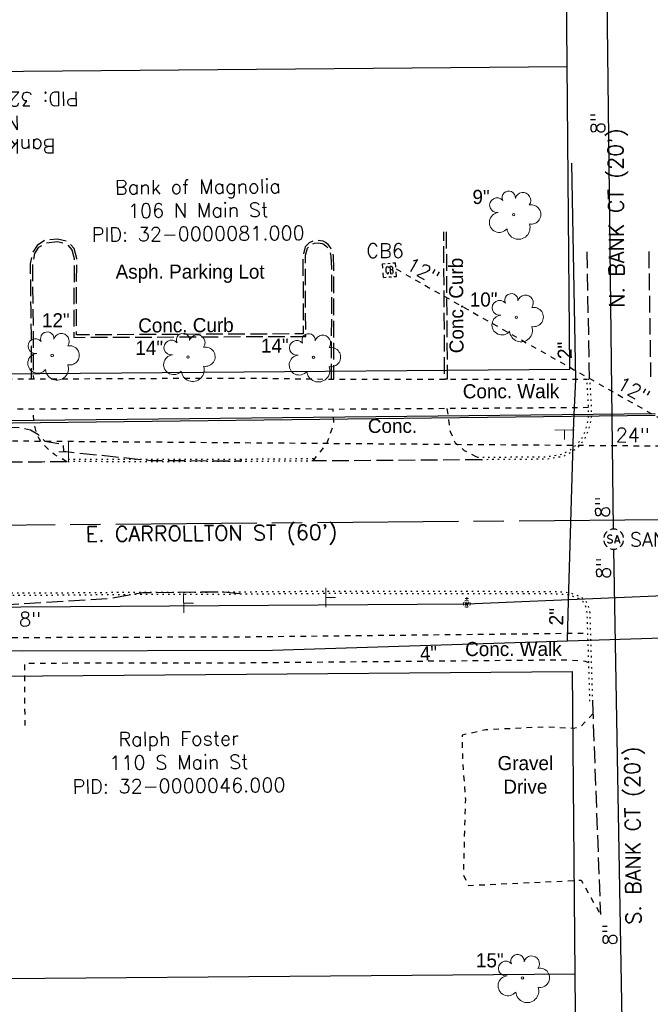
# Model space of a CAD drawing. Extents: x 2300122 to 2305194, y 360020 to 364238.
# Tile 11 of 93: x 2301890 to 2302016, y 360896 to 361091. Entities that reach past the tile are written whole.
import ezdxf
from ezdxf.enums import TextEntityAlignment as Align

# ---------------------------------------------------------------- set-up
doc = ezdxf.new("R2010")
doc.units = 0
doc.header["$LTSCALE"] = 20
doc.header["$MEASUREMENT"] = 0
for name, pattern in [('CL', [2, 0.3, -0.15, 1.4, -0.15]), ('gasex', [0]), ('OhDOT_USTN1', [0.055, 0.014, -0.041]), ('OhDOT_USTN2', [0.11, 0.069, -0.041]), ('OhDOT_USTN3', [0.22, 0.165, -0.055]), ('OhDOT_USTN5', [0.11, 0.055, -0.055]), ('ohelecex', [0]), ('ohteleex', [0]), ('rowex', [0]), ('sanex', [0]), ('waterex', [0])]:
    doc.linetypes.add(name, pattern=pattern)
for name, color, linetype in [('DR_X_Cells', 151, 'OhDOT_USTN2'), ('DR_X_Storm_Sewer', 151, 'OhDOT_USTN5'), ('DR_X_Text', 7, 'Continuous'), ('DT_X_Contour_Major', 132, 'OhDOT_USTN3'), ('DV_X_Property_Line', 7, 'Continuous'), ('PV_X_Curb', 120, 'OhDOT_USTN1'), ('PV_X_Driveway', 7, 'OhDOT_USTN5'), ('PV_X_EOP', 7, 'OhDOT_USTN3'), ('PV_X_Text', 7, 'Continuous'), ('PV_X_Walk', 120, 'OhDOT_USTN5'), ('RW_X_CL', 6, 'CL'), ('RW_X_Fee_RW', 6, 'rowex'), ('RW_X_Text', 7, 'Continuous'), ('SN_X_Public', 3, 'Continuous'), ('SV_X_Text_Name', 7, 'Continuous'), ('UT_X_Gas', 2, 'gasex'), ('UT_X_Gas_Text', 7, 'Continuous'), ('UT_X_Overhead_Electric', 1, 'ohelecex'), ('UT_X_Overhead_Telecom', 30, 'ohteleex'), ('UT_X_Sanitary_Cells', 3, 'Continuous'), ('UT_X_Sanitary_Line', 3, 'sanex'), ('UT_X_Sanitary_Text', 7, 'Continuous'), ('UT_X_Water', 133, 'waterex'), ('UT_X_Water_Cells', 133, 'Continuous'), ('UT_X_Water_Text', 7, 'Continuous'), ('VG_X_Cells', 3, 'Continuous'), ('VG_X_Text', 7, 'Continuous')]:
    doc.layers.add(name, color=color, linetype=linetype)
doc.styles.add('Simplex Normal (0.14)', font='Simplex.shx')
doc.styles.add('Straight Normal (0.14) Font 30', font='font30.shx', dxfattribs={"height": 0.14})
doc.styles.add('Straight-Normal', font='font30.shx', dxfattribs={"height": 0.14})

# ---------------------------------------------------------------- blocks, each defined once
blk = doc.blocks.new('smh')
at = {"linetype": 'Continuous', "flags": 128}
for points in [[(-0.33, 0.69), (-0.36, 0.71), (-0.4, 0.74), (-0.51, 0.78), (-0.65, 0.8), (-0.75, 0.8), (-0.79, 0.8), (-0.95, 0.76), (-1.09, 0.69), (-1.18, 0.59), (-1.2, 0.49), (-1.2, 0.41), (-1.18, 0.31), (-1.08, 0.22), (-0.38, -0.16), (-0.32, -0.21), (-0.29, -0.26), (-0.27, -0.33), (-0.27, -0.41), (-0.28, -0.48), (-0.29, -0.53), (-0.32, -0.6), (-0.34, -0.65), (-0.37, -0.69), (-0.41, -0.72), (-0.45, -0.75), (-0.5, -0.77), (-0.53, -0.79), (-0.65, -0.8), (-0.82, -0.8), (-0.94, -0.77), (-1.1, -0.69), (-1.2, -0.61)], [(0.21, -0.8), (0.71, 0.8), (1.2, -0.8)], [(1.08, -0.42), (0.34, -0.42)]]:
    blk.add_lwpolyline(points, dxfattribs=at)
at = {"linetype": 'Continuous'}
for start, end in [(70.0577, 110.1061), (130.0806, 170.0721), (10.0169, 50.0392), (190.0169, 230.0392), (250.0577, 290.0473), (310.0114, 350.0264)]:
    blk.add_arc((0, 0), 2, start, end, dxfattribs=at)
blk = doc.blocks.new('ODOT SANITARY MANHOLE')
blk.add_blockref('smh', (0, 0))
blk = doc.blocks.new('GCB-X')
at = {"layer": 'DR_X_Cells', "color": 121, "linetype": 'Continuous'}
for p, q in [((-0.0625, 0.0375), (-0.0375, 0.0375)), ((-0.0625, 0.0125), (-0.0625, 0.0375)), ((-0.0125, 0.0375), (0.0125, 0.0375)), ((0.0227, 0.0195), (0.0067, 0.0195)), ((0.0067, 0.0195), (0.0067, -0.0205)), ((0.0067, 0.0013), (0.0243, 0.0013)), ((0.0375, 0.0375), (0.0625, 0.0375)), ((0.0625, 0.0125), (0.0625, 0.0375)), ((-0.0625, -0.0375), (-0.0625, -0.0125)), ((-0.0625, -0.0375), (-0.0375, -0.0375)), ((-0.0125, -0.0375), (0.0125, -0.0375)), ((0.0067, -0.0205), (0.0243, -0.0205)), ((0.0375, -0.0375), (0.0625, -0.0375)), ((0.0625, -0.0375), (0.0625, -0.0125))]:
    blk.add_line(p, q, dxfattribs=at)
at = {"layer": 'DR_X_Cells', "color": 121, "linetype": 'Continuous', "extrusion": (0, 0, -1)}
for centre, radius, start, end in [((-0.014, 0), 0.0458, 344.8107, 15.1893), ((0.0184, 0.0074), 0.0127, 21.5603, 158.4397), ((-0.0198, 0.0101), 0.00986, 106.9987, 243.1793), ((-0.0199, -0.0096), 0.0117, 112.0547, 247.9453)]:
    blk.add_arc(centre, radius, start, end, dxfattribs=at)
at = {"layer": 'DR_X_Cells', "color": 121, "linetype": 'Continuous'}
blk.add_arc((-0.0184, -0.0073), 0.0127, 201.5603, 338.4397, dxfattribs=at)
blk = doc.blocks.new('ODOT STORM CATCH BASIN SQUARE')
blk.add_blockref('GCB-X', (0, 0))
blk = doc.blocks.new('TREE')
at = {"layer": 'VG_X_Cells', "color": 3, "linetype": 'Continuous', "lineweight": 0}
blk.add_circle((0, 0), 0.012, dxfattribs=at)
for centre, radius, start, end in [((-0.0492, 0.1684), 0.0658, 354.0047, 205.97412), ((0.0913, 0.1415), 0.0776, 323.82996, 165.0376), ((-0.1655, 0.0932), 0.0735, 39.06254, 279.54124), ((-0.1427, -0.0774), 0.0987, 96.17219, 320.57371), ((0.173, 0.0018), 0.0957, 259.14531, 101.45961), ((0.0473, -0.1303), 0.1142, 184.94757, 19.45715)]:
    blk.add_arc(centre, radius, start, end, dxfattribs=at)
blk = doc.blocks.new('SGN1P_anno')
at = {"layer": 'SN_X_Public', "color": 3, "linetype": 'Continuous', "lineweight": 0}
for p, q in [((0, 0), (-0.96, 0)), ((0, 0.96), (0, -0.96))]:
    blk.add_line(p, q, dxfattribs=at)
blk = doc.blocks.new('WGV')
at = {"layer": 'Defpoints', "color": 133, "linetype": 'Continuous', "lineweight": 30}
blk.add_point((0, 0), dxfattribs=at)
at = {"layer": 'UT_X_Water_Cells', "color": 133, "linetype": 'Continuous', "lineweight": 0}
for p, q in [((0.032, 0.102), (-0.032, 0.102)), ((0, 0.07), (0, 0.134))]:
    blk.add_line(p, q, dxfattribs=at)
at = {"layer": 'UT_X_Water_Cells', "color": 133, "linetype": 'Continuous', "lineweight": 0, "flags": 128}
blk.add_lwpolyline([(-0.032, 0.041), (-0.016, -0.045), (0, 0.041), (0.016, -0.045), (0.032, 0.041)], dxfattribs=at)
at = {"layer": 'UT_X_Water_Cells', "color": 133, "linetype": 'Continuous', "lineweight": 0, "extrusion": (0, 0, -1)}
blk.add_arc((0, 0), 0.07, 330.0184, 29.9816, dxfattribs=at)
at = {"layer": 'UT_X_Water_Cells', "color": 133, "linetype": 'Continuous', "lineweight": 0}
for start, end in [(60.0184, 120.0157), (330.0184, 29.9816), (239.9843, 299.9816)]:
    blk.add_arc((0, 0), 0.07, start, end, dxfattribs=at)

msp = doc.modelspace()

# ---------------------------------------------------------------- linework, layer by layer
at = {"layer": 'DR_X_Storm_Sewer', "flags": 128}
for points in [[(2301965.09, 361041.41), (2302021.97, 361009.18)], [(2301844.99, 361007.65), (2302020.15, 361006.28)]]:
    msp.add_lwpolyline(points, dxfattribs=at)
at = {"layer": 'DT_X_Contour_Major', "elevation": 950, "flags": 128}
for points in [[(2301657.04, 361014.56), (2301657.45, 361013.41), (2301658.4, 361012.18), (2301660.55, 361011.01), (2301665.32, 361009.87), (2301667.24, 361009.9), (2301668.73, 361008.44), (2301670.31, 361007.44), (2301674.46, 361006.83), (2301675.38, 361006.24), (2301677.99, 361006.06), (2301683.49, 361007.18), (2301684.69, 361006.87), (2301690.45, 361007.39), (2301691.03, 361008.86), (2301696.73, 361008.92), (2301698.61, 361009.46), (2301718.13, 361010.66), (2301720.34, 361011.04), (2301724.13, 361012.99), (2301728.96, 361017.75), (2301727.68, 361017.9), (2301731.97, 361020.88), (2301737.93, 361023.54), (2301745.96, 361025.73), (2301769.27, 361029.2), (2301772.4, 361030.13), (2301775.32, 361032.55), (2301776.54, 361032.29), (2301778.52, 361030.19), (2301780.04, 361031.16), (2301780.78, 361032.28), (2301780.24, 361032.72), (2301780.21, 361033.22), (2301782.63, 361034.85), (2301785.3, 361038.82), (2301787.1, 361040.43), (2301788.17, 361042.15), (2301792.34, 361059.25), (2301792.71, 361073.53), (2301792.76, 361097.98), (2301792.4, 361107.79), (2301791.62, 361109.3), (2301792.16, 361112.61), (2301792.45, 361112.87), (2301792.7, 361123.22), (2301793.02, 361123.17), (2301802.03, 361104.88), (2301804.88, 361096.43), (2301806.13, 361093.94), (2301806.79, 361093.64), (2301809.28, 361094.9), (2301810.71, 361098.39), (2301814.11, 361111.23), (2301819.45, 361128.59), (2301820.67, 361131.56), (2301822.02, 361132.93), (2301822.62, 361132.72), (2301823.31, 361060.72), (2301824.13, 361058.5), (2301826.49, 361034.41), (2301827.49, 361031.73), (2301828.22, 361027.65), (2301828.23, 361022.89), (2301827.65, 361021.85), (2301828.2, 361020.87), (2301829.78, 361019.86), (2301832.82, 361016.61), (2301834.67, 361013.63), (2301835, 361012.5), (2301836.92, 361012.9), (2301837.91, 361012.31), (2301838.9, 361010.24), (2301839.82, 361009.17), (2301841.73, 361008.37), (2301852.75, 361007.85), (2301859.45, 361008.25), (2301862.88, 361008.85), (2301872.98, 361009.15), (2301874.56, 361009.57), (2301875.25, 361010.28), (2301878.02, 361010.45), (2301890.51, 361009.94), (2301892.61, 361009.5), (2301894.04, 361008.64), (2301895.42, 361007.22), (2301899.03, 361006.64), (2301899.14, 361005.23), (2301916.47, 361003.41), (2301934.46, 361003.34), (2301934.46, 361003.59)], [(2301934.1, 360976.96), (2301930.85, 360977.31), (2301914.86, 360977.15), (2301908.16, 360975.98), (2301887.08, 360974.7), (2301881.42, 360973.84), (2301871.96, 360974.04), (2301866.57, 360973.46), (2301864.95, 360972.84), (2301864.33, 360972.23), (2301858.01, 360970.5), (2301855.5, 360970.53), (2301849.99, 360969.54), (2301848.09, 360968.77), (2301847.94, 360968.13), (2301848.55, 360966.2), (2301847.57, 360964.8), (2301845.99, 360963.76), (2301841.8, 360963.72), (2301838.88, 360961.53), (2301837.31, 360959.85), (2301837.73, 360959.22), (2301837.59, 360954.92), (2301838.58, 360935.67), (2301838.3, 360934.5), (2301838.5, 360925.42), (2301839.22, 360923.85), (2301840.39, 360912.87), (2301841.18, 360910.24), (2301844.42, 360907.83), (2301847.97, 360906.91), (2301848.35, 360907.78), (2301852.15, 360911.03)]]:
    msp.add_lwpolyline(points, dxfattribs=at)
at = {"layer": 'DV_X_Property_Line'}
for points in [[(2301837.27, 361080.2), (2301999.02, 361081.55)], [(2301838.79, 360900.21), (2302000.59, 360901.56)]]:
    msp.add_lwpolyline(points, dxfattribs=at)
at = {"layer": 'PV_X_Curb', "flags": 128}
for points in [[(2301981.18, 361004.05), (2301995.01, 361004.15), (2301998.22, 361004.71), (2302000.31, 361005.94), (2302001.9, 361007.62), (2302002.74, 361009.52), (2302003.3, 361011.79), (2302003.3, 361013.95), (2302002.96, 361019.53), (2302003.46, 361019.53), (2302003.8, 361013.97), (2302003.8, 361011.73), (2302003.21, 361009.36), (2302002.33, 361007.34), (2302000.63, 361005.54), (2301998.39, 361004.23), (2301995.05, 361003.65), (2301995.05, 361003.65), (2301982.11, 361003.56)], [(2301898.94, 361003.66), (2301904.6, 361003.68), (2301914.46, 361003.64), (2301924.46, 361003.68), (2301934.46, 361003.68), (2301949.06, 361003.81)], [(2301948.67, 361003.31), (2301934.46, 361003.18), (2301924.46, 361003.18), (2301914.46, 361003.14), (2301904.59, 361003.18), (2301899.81, 361003.17)], [(2301822.56, 360961.9), (2301822.73, 360962.33), (2301822.86, 360962.28), (2301823.48, 360963.89), (2301823.84, 360964.62), (2301824.22, 360965.3), (2301824.22, 360965.3), (2301824.86, 360966.2), (2301825.9, 360967.46), (2301827.23, 360968.98), (2301828, 360969.85), (2301829.38, 360971.2), (2301830.61, 360972.16), (2301832.2, 360973.28), (2301833.8, 360974.18), (2301834.97, 360974.76), (2301835.37, 360974.95), (2301836.55, 360975.45), (2301837.94, 360975.95), (2301839.26, 360976.32), (2301841.12, 360976.65), (2301842.79, 360976.79), (2301843.87, 360976.83), (2301845.83, 360976.85), (2301855.83, 360976.93), (2301858.68, 360976.96), (2301866.19, 360977.08), (2301873.79, 360977.05), (2301880.79, 360977.1), (2301886.08, 360977.11), (2301896.08, 360977.14), (2301906.08, 360977.23), (2301916.08, 360977.31), (2301926.08, 360977.3), (2301934.05, 360977.36), (2301952.29, 360977.5), (2301996.51, 360977.43), (2301998.85, 360977.29), (2301999.74, 360977.11), (2302000.95, 360976.71), (2302002.02, 360976.17), (2302002.67, 360975.57), (2302003.21, 360974.57), (2302003.51, 360973.09), (2302003.81, 360963.07), (2302004.05, 360955.44), (2302003.55, 360955.43), (2302003.32, 360963.05), (2302003.01, 360973.03), (2302002.74, 360974.4), (2302002.27, 360975.26), (2302001.74, 360975.76), (2302000.76, 360976.25), (2301999.61, 360976.62), (2301998.79, 360976.8), (2301996.49, 360976.93), (2301952.29, 360977), (2301934.05, 360976.86), (2301926.08, 360976.8), (2301916.08, 360976.81), (2301906.09, 360976.73), (2301896.09, 360976.64), (2301886.08, 360976.61), (2301880.79, 360976.6), (2301873.8, 360976.55), (2301866.19, 360976.58), (2301858.69, 360976.46), (2301855.83, 360976.43), (2301845.83, 360976.35), (2301843.88, 360976.33), (2301842.82, 360976.29), (2301841.18, 360976.15), (2301839.37, 360975.83), (2301838.1, 360975.47), (2301836.73, 360974.98), (2301835.57, 360974.5), (2301835.19, 360974.31), (2301834.03, 360973.74), (2301832.47, 360972.85), (2301830.9, 360971.76), (2301829.71, 360970.82), (2301828.37, 360969.5), (2301827.6, 360968.64), (2301826.28, 360967.14), (2301825.25, 360965.9), (2301824.67, 360965.07), (2301824.28, 360964.38), (2301823.94, 360963.69), (2301823.14, 360961.63), (2301823.01, 360961.68), (2301821.86, 360958.78), (2301821.66, 360958.21), (2301821.69, 360958.15), (2301821.54, 360957.69), (2301821.25, 360956.24), (2301821.1, 360955.32), (2301820.97, 360953.81), (2301820.92, 360952.87), (2301820.89, 360951.9), (2301820.92, 360949.53), (2301821.01, 360943.05), (2301821.07, 360934.49), (2301821.03, 360925.21), (2301821.04, 360924.24), (2301821.12, 360914.27), (2301821.12, 360913.3), (2301821.17, 360903.32), (2301821.2, 360899.14), (2301821.2, 360889.16), (2301821.19, 360883.08), (2301821.18, 360877.4), (2301821.2, 360871.89), (2301821.22, 360862.42), (2301821.27, 360856.84), (2301821.29, 360855.88), (2301821.25, 360850.34), (2301821.27, 360845.72), (2301821.28, 360844.57), (2301821.33, 360844.15), (2301821.39, 360843.65), (2301821.44, 360843.35), (2301821.56, 360842.78), (2301821.58, 360842.72), (2301821.7, 360842.39), (2301821.83, 360842.04), (2301822, 360841.67), (2301822.17, 360841.35), (2301822.34, 360841.12), (2301823.11, 360840.49), (2301823.62, 360840.08), (2301824.3, 360839.68), (2301825.33, 360839.24), (2301826.67, 360838.84), (2301830.6, 360838.84), (2301833.27, 360838.84)]]:
    msp.add_lwpolyline(points, dxfattribs=at)
at = {"layer": 'PV_X_Driveway', "flags": 128}
for points in [[(2301974.74, 361019.53), (2301974.87, 361019.53)], [(2301899.81, 361003.17), (2301897.41, 361004.54), (2301896.32, 361005.43), (2301895.28, 361006.48), (2301894.64, 361007.12), (2301894.07, 361008.18), (2301893.55, 361009.71), (2301893.23, 361011.32), (2301893.17, 361012.76), (2301893.13, 361013.59)], [(2301948.67, 361003.31), (2301951.31, 361006.68), (2301952.79, 361010.64), (2301952.61, 361013.54)], [(2301975.2, 361013.69), (2301975.2, 361013.65), (2301975.82, 361009.14), (2301976.84, 361006.91), (2301978.63, 361005.4), (2301982.11, 361003.56)], [(2302004.13, 360953.17), (2302001.77, 360950.62), (2302000.31, 360950.25), (2301994.63, 360950.52), (2301982.9, 360949.98), (2301978.23, 360948.9), (2301978.25, 360944.3), (2301978.85, 360936.24), (2301978.42, 360921.18), (2301979.46, 360919.1), (2302001.79, 360920.14), (2302005.62, 360913.35)]]:
    msp.add_lwpolyline(points, dxfattribs=at)
at = {"layer": 'PV_X_EOP', "flags": 128}
msp.add_lwpolyline([(2301952.24, 361019.53), (2301952.74, 361019.53), (2301952.78, 361041.49), (2301952.66, 361044.02), (2301952.48, 361044.92), (2301952.12, 361045.63), (2301951.6, 361046.27), (2301951.09, 361046.66), (2301950.62, 361046.89), (2301949.65, 361047.07), (2301948.77, 361047), (2301947.83, 361046.56), (2301947.08, 361045.8), (2301946.66, 361044.22), (2301946.63, 361043.28), (2301946.65, 361034.23), (2301946.7, 361028.52), (2301901.7, 361028.33), (2301901.69, 361034.08), (2301901.76, 361043.51), (2301901.24, 361045.46), (2301899.94, 361046.88), (2301897.96, 361047.34), (2301895.4, 361047.06), (2301893.9, 361046.06), (2301892.99, 361044.68), (2301892.52, 361042.4), (2301892.63, 361033.28), (2301892.69, 361028.38), (2301892.7, 361023.19), (2301892.71, 361021.04), (2301892.72, 361019.59), (2301893.22, 361019.59), (2301893.21, 361021.04), (2301893.2, 361023.19), (2301893.19, 361028.38), (2301893.13, 361033.29), (2301893.02, 361042.35), (2301893.46, 361044.48), (2301894.26, 361045.7), (2301895.57, 361046.58), (2301897.93, 361046.83), (2301899.67, 361046.43), (2301900.78, 361045.21), (2301901.26, 361043.45), (2301901.19, 361034.08), (2301901.2, 361027.83), (2301947.21, 361028.03), (2301947.15, 361034.23), (2301947.13, 361043.27), (2301947.16, 361044.15), (2301947.53, 361045.54), (2301948.13, 361046.14), (2301948.9, 361046.51), (2301949.63, 361046.57), (2301950.46, 361046.42), (2301950.82, 361046.24), (2301951.25, 361045.91), (2301951.7, 361045.36), (2301952, 361044.75), (2301952.16, 361043.96), (2301952.28, 361041.47), (2301952.24, 361019.53)], close=True, dxfattribs=at)
for points in [[(2301975.04, 361048.75), (2301975.24, 361019.53), (2301974.74, 361019.53), (2301974.54, 361048.74)], [(2302003.46, 361019.53), (2302003, 361045.06)], [(2302015.21, 361044.87), (2302015.58, 361020.01)], [(2301899.81, 361003.17), (2301898.73, 361003.16), (2301897.77, 361003.16), (2301894.82, 361003.1), (2301889, 361003.1), (2301879.01, 361003.05), (2301870.57, 361003.04), (2301869.48, 361003.05), (2301868.4, 361003.04)], [(2301982.11, 361003.56), (2301972.45, 361003.48), (2301948.67, 361003.31)], [(2302004.05, 360955.44), (2302005.62, 360913.35)]]:
    msp.add_lwpolyline(points, dxfattribs=at)
at = {"layer": 'PV_X_Walk', "flags": 128}
for points in [[(2302003.3, 361013.89), (2301975.2, 361013.69), (2301952.61, 361013.54), (2301934.41, 361013.81), (2301924.41, 361013.76), (2301914.41, 361013.71), (2301904.41, 361013.65), (2301894.41, 361013.6), (2301892.2, 361013.59), (2301882.2, 361013.58), (2301872.2, 361013.57), (2301862.2, 361013.56), (2301860.28, 361013.56), (2301855.26, 361011.44), (2301855.14, 361019.42), (2301865.14, 361019.47), (2301875.14, 361019.51), (2301876.19, 361019.51), (2301886.19, 361019.56), (2301892.59, 361019.59), (2301902.59, 361019.63), (2301912.59, 361019.68), (2301922.59, 361019.72), (2301932.59, 361019.76), (2301934.7, 361019.77), (2301952.74, 361019.53), (2301974.74, 361019.53), (2302002.96, 361019.53)], [(2301837.65, 360975.31), (2301838.14, 360968.94), (2301848.14, 360968.77), (2301858.13, 360968.6), (2301868.13, 360968.42), (2301873.75, 360968.33), (2301883.75, 360968.32), (2301893.75, 360968.32), (2301896.97, 360968.32), (2301906.97, 360968.35), (2301916.97, 360968.38), (2301926.97, 360968.41), (2301935.16, 360968.44), (2302000.94, 360969.15), (2302003.13, 360969.15)], [(2302003.31, 360963.28), (2302002.66, 360963.56), (2301998.06, 360963.81), (2301935.56, 360963.23), (2301891.41, 360963.15), (2301891.44, 360950.23)]]:
    msp.add_lwpolyline(points, dxfattribs=at)
at = {"layer": 'RW_X_CL'}
msp.add_lwpolyline([(2301620.5, 360988.38), (2302813.5, 360998.36), (2302996.01, 360879.64, -0.010662), (2303005.84, 360872.94), (2303189.26, 360742.17), (2303189.26, 360742.17), (2303189.26, 360742.17)], format="xyb", dxfattribs=at)
at = {"layer": 'RW_X_Fee_RW', "flags": 128}
for points in [[(2301999.54, 361021.55), (2301998.48, 361142.54)], [(2302001.12, 360841.56), (2302000.07, 360961.56)]]:
    msp.add_lwpolyline(points, dxfattribs=at)
at = {"layer": 'RW_X_Fee_RW'}
for points in [[(2301837.78, 361020.2), (2301999.54, 361021.55)], [(2301838.28, 360960.2), (2302000.07, 360961.56)]]:
    msp.add_lwpolyline(points, dxfattribs=at)
at = {"layer": 'UT_X_Gas', "flags": 128}
for points in [[(2301999.07, 360967.65), (2301999.29, 360975.52), (2302000.33, 361011.14), (2302000.75, 361019.47), (2301999.98, 361062.39)], [(2301785.07, 360965.84), (2301834.58, 360966.26), (2301890.96, 360965.66), (2301940.56, 360965.8), (2302089.03, 360970.48), (2302146.42, 360971.01), (2302218.43, 360971.17), (2302244.77, 360971.58), (2302336.27, 360972.95), (2302412.55, 360973.25), (2302484.74, 360973.72), (2302566.48, 360974.16), (2302601.93, 360974.79), (2302604.14, 360974.75), (2302626.51, 360974.99), (2302628.97, 360974.62), (2302717.16, 360974.52), (2302756.42, 360975.04), (2302799.52, 360974.51), (2302820.62, 360974.25), (2302893.5, 360942.02), (2302934.42, 360921.25), (2302951.33, 360915.32), (2302953.32, 360914.66), (2302988.71, 360910.65), (2302997.7, 360910.88), (2303008.44, 360913.73), (2303040.2, 360922.16), (2303083.87, 360922.34)]]:
    msp.add_lwpolyline(points, dxfattribs=at)
at = {"layer": 'UT_X_Overhead_Electric', "flags": 128}
msp.add_lwpolyline([(2301850.15, 361010.92), (2302016.49, 361012.75)], dxfattribs=at)
at = {"layer": 'UT_X_Overhead_Telecom', "flags": 128}
msp.add_lwpolyline([(2301850.16, 361010.42), (2302016.49, 361012.4)], dxfattribs=at)
at = {"layer": 'UT_X_Sanitary_Line', "flags": 128}
for points in [[(2302008.23, 360989.8), (2302006.3, 361150.84)], [(2302010.99, 360832.35), (2302008.29, 360985.8)]]:
    msp.add_lwpolyline(points, dxfattribs=at)
at = {"layer": 'UT_X_Water', "flags": 128}
msp.add_lwpolyline([(2301588.16, 360971.57), (2301693.91, 360972.92), (2301741.31, 360974.09), (2301815.94, 360973.86), (2301817.06, 360977.05), (2301820.94, 360977.23), (2301821.85, 360973.92), (2301979.12, 360974.98), (2302179.16, 360983.42), (2302180.69, 360983.45), (2302239.19, 360983.93), (2302240.66, 360983.87), (2302265.44, 360983.9), (2302338.77, 360984.16), (2302401.55, 360984.8), (2302443.98, 360984.65), (2302501.33, 360985.4), (2302533.15, 360985.74), (2302577.98, 360985.63), (2302633.29, 360986.01), (2302635.83, 360986.11), (2302722.66, 360987.12), (2302816.05, 360978.7), (2302925.02, 360964.04), (2302931.11, 360963.52), (2303006.24, 360964.4)], dxfattribs=at)

# ---------------------------------------------------------------- block references
at = {"layer": 'DR_X_Cells', "xscale": 21, "yscale": 36, "zscale": 20, "rotation": 4.319341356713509}
msp.add_blockref('ODOT STORM CATCH BASIN SQUARE', (2301963.8, 361041.18), dxfattribs=at)
at = {"layer": 'SN_X_Public'}
for p, xscale, yscale, zscale, rotation in [((2301998.49, 361009.47), 1.999999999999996, 1.999999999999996, 1.999999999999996, 91.0263168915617), ((2301922.97, 360975.1), 1.999999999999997, 1.999999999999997, 1.999999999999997, 180.3322454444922), ((2301951.16, 360976.22), 1.999999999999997, 1.999999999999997, 1.999999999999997, 180.3322454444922)]:
    msp.add_blockref('SGN1P_anno', p, dxfattribs=dict(at, xscale=xscale, yscale=yscale, zscale=zscale, rotation=rotation))
at = {"layer": 'SN_X_Public', "xscale": 1.999999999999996, "yscale": 1.999999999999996, "zscale": 1.999999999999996}
msp.add_blockref('SGN1P_anno', (2301900.15, 361005.15), dxfattribs=at)
at = {"layer": 'UT_X_Sanitary_Cells'}
msp.add_blockref('ODOT SANITARY MANHOLE', (2302008.25, 360987.8), dxfattribs=at)
at = {"layer": 'UT_X_Water_Cells', "xscale": 10, "yscale": 10}
msp.add_blockref('WGV', (2301979.12, 360974.98), dxfattribs=at)
at = {"layer": 'VG_X_Cells', "xscale": 20, "yscale": 20, "zscale": 20}
for p in [(2301988.44, 361052.18), (2301988.94, 361031.83), (2301896.89, 361024.23), (2301923.83, 361023.96), (2301948.73, 361023.88), (2301990.17, 360900.74)]:
    msp.add_blockref('TREE', p, dxfattribs=at)

# ---------------------------------------------------------------- texts
at = {"layer": 'DR_X_Text', "insert": (2301962.93, 361045.03), "char_height": 2.8, "attachment_point": 5, "style": 'Simplex Normal (0.14)'}
msp.add_mtext('CB6', dxfattribs=at)
at = {"layer": 'DR_X_Text', "char_height": 2.8, "attachment_point": 5, "style": 'Simplex Normal (0.14)'}
for s, insert, rotation in [('12"', (2301970.45, 361041.03), 330.4598), ('12"', (2302012.2, 361017.37), 330.4598), ('24"', (2302012.01, 361008.46), 359.5512)]:
    msp.add_mtext(s, dxfattribs=dict(at, insert=insert, rotation=rotation))
at = {"layer": 'PV_X_Text', "char_height": 2.8, "width": 23.4667, "attachment_point": 5, "style": 'Straight-Normal'}
for s, insert, rotation in [('Conc. Curb', (2301977.05, 361034.15), 90.4039), ('Conc. Curb', (2301923.42, 361030.22), 0.2465), ('Conc. Walk', (2301987.9, 361017.13), 0.1016), ('Conc. Walk', (2301988.37, 360966), 0.1016)]:
    msp.add_mtext(s, dxfattribs=dict(at, insert=insert, rotation=rotation))
at = {"layer": 'PV_X_Text', "char_height": 2.8, "attachment_point": 5, "style": 'Straight-Normal'}
for s, insert in [('Asph. Parking Lot', (2301924.25, 361040.45)), ('Conc.', (2301964.39, 361010.25)), ('Gravel\\PDrive', (2301990.74, 360941.02))]:
    msp.add_mtext(s, dxfattribs=dict(at, insert=insert))
at = {"layer": 'RW_X_Text', "style": 'Simplex Normal (0.14)'}
for s, rotation, p in [("N. BANK CT (20')", 90.5009, (2302008.74, 361051.5)), ("E. CARROLLTON ST (60')", 0.4791, (2301928.5, 360989)), ("S. BANK CT (20')", 90.5009, (2302012.05, 360929))]:
    msp.add_text(s, height=3, rotation=rotation, dxfattribs=at).set_placement(p, align=Align.MIDDLE_CENTER)
at = {"layer": 'SV_X_Text_Name', "char_height": 2.8, "width": 77.9146, "attachment_point": 5, "style": 'Simplex Normal (0.14)'}
for s, insert, rotation in [('Bank of Magnolia\\PN Main St\\P\\pxqc;PID: 32-0000080.000', (2301881.09, 361070.32), 180.4829), ('Bank of Magnolia\\P106 N Main St\\P\\pxqc;PID: 32-0000081.000', (2301925.82, 361053.05), 0.4791), ('Ralph Foster\\P110 S Main St\\P\\pxqc;PID: 32-0000046.000', (2301922.01, 360943.54), 0.4791)]:
    msp.add_mtext(s, dxfattribs=dict(at, insert=insert, rotation=rotation))
at = {"layer": 'UT_X_Gas_Text', "style": 'Straight Normal (0.14) Font 30'}
for s, rotation, p in [('2"', 91.028, (2301998.54, 361025.26)), ('2"', 88.3828, (2301996.88, 360972.4)), ('4"', 1.8044, (2301971.55, 360965.16))]:
    msp.add_text(s, height=2.8, rotation=rotation, dxfattribs=at).set_placement(p, align=Align.MIDDLE_CENTER)
at = {"layer": 'UT_X_Sanitary_Text', "char_height": 2.8, "attachment_point": 5, "style": 'Simplex Normal (0.14)'}
for insert, rotation in [((2302005.1, 361070.33), 90.6853), ((2302006.01, 360994.16), 90.6853), ((2302006.2, 360982.07), 91.0097), ((2302007.48, 360909.34), 91.0097)]:
    msp.add_mtext('8"', dxfattribs=dict(at, insert=insert, rotation=rotation))
at = {"layer": 'UT_X_Sanitary_Text', "insert": (2302016.27, 360987.71), "char_height": 2.8, "attachment_point": 5, "style": 'Simplex Normal (0.14)'}
msp.add_mtext('SAN6', dxfattribs=at)
at = {"layer": 'UT_X_Water_Text', "insert": (2301892.48, 360971.91), "char_height": 2.8, "attachment_point": 5, "rotation": 0.389, "style": 'Simplex Normal (0.14)'}
msp.add_mtext('8"', dxfattribs=at)
at = {"layer": 'VG_X_Text', "style": 'Straight Normal (0.14) Font 30'}
for s, p in [('9"', (2301981.96, 361055.69)), ('10"', (2301982.46, 361035.34)), ('12"', (2301897.61, 361031.22)), ('14"', (2301941.05, 361026.19)), ('14"', (2301916.14, 361025.76)), ('15"', (2301983.69, 360904.25))]:
    msp.add_text(s, height=2.8, dxfattribs=at).set_placement(p, align=Align.MIDDLE_CENTER)

doc.saveas('drawing.dxf')
